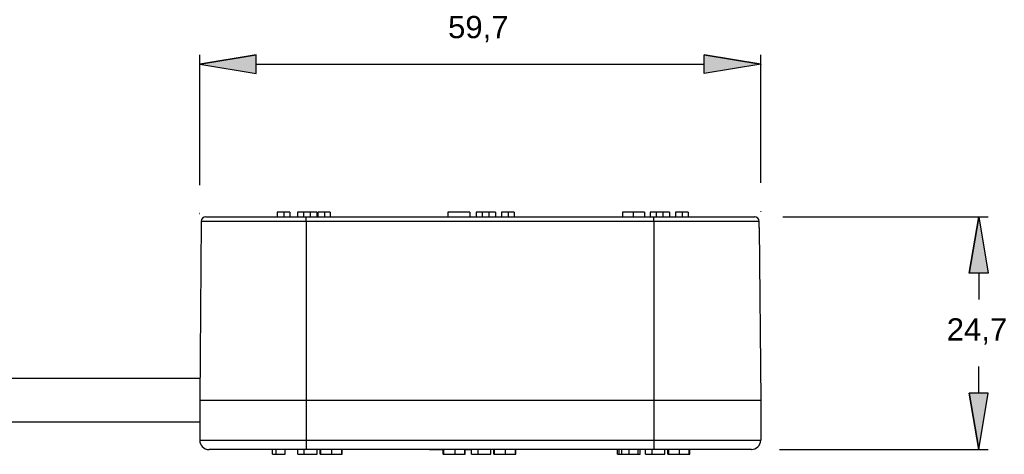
# Model space of a CAD drawing. Extents: x 165 to 962, y 179 to 777.
# Tile 6 of 6: x 488 to 785, y 646 to 777. Entities that reach past the tile are written whole.
import ezdxf

# ---------------------------------------------------------------- set-up
doc = ezdxf.new("R2010")
doc.units = 0
doc.layers.add('CAPA_1', color=7, linetype='CONTINUOUS')

# ---------------------------------------------------------------- blocks, each defined once
blk = doc.blocks.new('*U63')
at = {"layer": 'CAPA_1', "color": 7}
blk.add_solid([(776.95, 700.99), (774.07, 700.99), (776.95, 717.98)], dxfattribs=at)
at = {"layer": 'CAPA_1', "color": 7, "extrusion": (0, 0, -1)}
blk.add_solid([(-776.95, 700.99), (-776.95, 717.98), (-779.76, 700.99)], dxfattribs=at)
blk = doc.blocks.new('BLOCK_31')
at = {"layer": 'CAPA_1'}
blk.add_lwpolyline([(776.95, 717.98), (779.76, 700.99), (774.07, 700.99), (776.95, 717.98)], dxfattribs=at)
at = {"layer": 'CAPA_1', "color": 7}
for points in [[(774.07, 700.99), (776.95, 717.98)], [(776.95, 717.98), (779.76, 700.99), (774.07, 700.99), (776.95, 717.98)]]:
    blk.add_lwpolyline(points, dxfattribs=at)
at = {"layer": 'CAPA_1'}
blk.add_open_spline([(774.07, 700.99), (774.07, 700.99), (776.95, 717.98), (776.95, 717.98), (776.95, 717.98), (774.07, 700.99), (774.07, 700.99), (774.07, 700.99), (774.07, 700.99), (774.07, 700.99)], degree=3, knots=[0, 0, 0, 0, 1, 1, 1, 2, 2, 2, 3, 3, 3, 3], dxfattribs=at)
at = {"layer": 'CAPA_1', "color": 7}
blk.add_blockref('*U63', (0, 0), dxfattribs=at)
blk = doc.blocks.new('*U64')
at = {"layer": 'CAPA_1', "color": 7, "extrusion": (0, 0, -1)}
for points in [[(-776.95, 647.86), (-774.07, 664.85), (-776.95, 664.85)], [(-776.95, 647.86), (-776.95, 664.85), (-779.76, 664.85)]]:
    blk.add_solid(points, dxfattribs=at)
blk = doc.blocks.new('BLOCK_32')
at = {"layer": 'CAPA_1'}
blk.add_lwpolyline([(776.95, 647.86), (779.76, 664.85), (774.07, 664.85), (776.95, 647.86)], dxfattribs=at)
at = {"layer": 'CAPA_1', "color": 7}
for points in [[(774.07, 664.85), (776.95, 647.86)], [(776.95, 647.86), (779.76, 664.85), (774.07, 664.85), (776.95, 647.86)]]:
    blk.add_lwpolyline(points, dxfattribs=at)
at = {"layer": 'CAPA_1'}
blk.add_open_spline([(774.07, 664.85), (774.07, 664.85), (776.95, 647.86), (776.95, 647.86), (776.95, 647.86), (774.07, 664.85), (774.07, 664.85), (774.07, 664.85), (774.07, 664.85), (774.07, 664.85)], degree=3, knots=[0, 0, 0, 0, 1, 1, 1, 2, 2, 2, 3, 3, 3, 3], dxfattribs=at)
at = {"layer": 'CAPA_1', "color": 7}
blk.add_blockref('*U64', (0, 0), dxfattribs=at)
blk = doc.blocks.new('BLOCK_33')
at = {"layer": 'CAPA_1', "color": 7, "insert": (767.3, 679.46), "char_height": 6.7075, "attachment_point": 7}
blk.add_mtext('\\fArial|b0|i0|c0|p34;\\W1;24,7', dxfattribs=at)
blk = doc.blocks.new('BLOCK_30')
at = {"layer": 'CAPA_1'}
for points in [[(717.84, 717.98), (779.76, 717.98)], [(779.76, 717.98), (779.76, 717.98)], [(776.95, 700.99), (776.95, 700.99)], [(776.95, 700.99), (776.95, 693.07)], [(776.95, 672.84), (776.95, 672.84)], [(776.95, 664.85), (776.95, 672.84)], [(716.9, 647.86), (779.76, 647.86)], [(779.76, 647.86), (779.76, 647.86)]]:
    blk.add_lwpolyline(points, dxfattribs=at)
for name in ['BLOCK_31', 'BLOCK_33', 'BLOCK_32']:
    blk.add_blockref(name, (0, 0), dxfattribs=at)
blk = doc.blocks.new('*U65')
at = {"layer": 'CAPA_1', "color": 7}
blk.add_solid([(559.08, 761.18), (542.09, 763.99), (559.08, 766.8)], dxfattribs=at)
blk = doc.blocks.new('BLOCK_35')
at = {"layer": 'CAPA_1'}
blk.add_lwpolyline([(542.09, 763.99), (559.08, 761.18), (559.08, 766.8), (542.09, 763.99)], dxfattribs=at)
at = {"layer": 'CAPA_1', "color": 7}
for points in [[(559.08, 766.8), (542.09, 763.99)], [(542.09, 763.99), (559.08, 761.18), (559.08, 766.8), (542.09, 763.99)]]:
    blk.add_lwpolyline(points, dxfattribs=at)
at = {"layer": 'CAPA_1'}
blk.add_open_spline([(559.08, 766.8), (559.08, 766.8), (542.09, 763.99), (542.09, 763.99), (542.09, 763.99), (559.08, 766.8), (559.08, 766.8), (559.08, 766.8), (559.08, 766.8), (559.08, 766.8)], degree=3, knots=[0, 0, 0, 0, 1, 1, 1, 2, 2, 2, 3, 3, 3, 3], dxfattribs=at)
at = {"layer": 'CAPA_1', "color": 7}
blk.add_blockref('*U65', (0, 0), dxfattribs=at)
blk = doc.blocks.new('*U66')
at = {"layer": 'CAPA_1', "color": 7}
blk.add_solid([(694.22, 761.18), (694.22, 766.8), (711.22, 763.99)], dxfattribs=at)
blk = doc.blocks.new('BLOCK_36')
at = {"layer": 'CAPA_1'}
blk.add_lwpolyline([(711.22, 763.99), (694.22, 761.18), (694.22, 766.8), (711.22, 763.99)], dxfattribs=at)
at = {"layer": 'CAPA_1', "color": 7}
for points in [[(694.22, 766.8), (711.22, 763.99)], [(711.22, 763.99), (694.22, 761.18), (694.22, 766.8), (711.22, 763.99)]]:
    blk.add_lwpolyline(points, dxfattribs=at)
at = {"layer": 'CAPA_1'}
blk.add_open_spline([(694.22, 766.8), (694.22, 766.8), (711.22, 763.99), (711.22, 763.99), (711.22, 763.99), (694.22, 766.8), (694.22, 766.8), (694.22, 766.8), (694.22, 766.8), (694.22, 766.8)], degree=3, knots=[0, 0, 0, 0, 1, 1, 1, 2, 2, 2, 3, 3, 3, 3], dxfattribs=at)
at = {"layer": 'CAPA_1', "color": 7}
blk.add_blockref('*U66', (0, 0), dxfattribs=at)
blk = doc.blocks.new('BLOCK_37')
at = {"layer": 'CAPA_1', "color": 7, "insert": (616.97, 770.62), "char_height": 6.7075, "attachment_point": 7}
blk.add_mtext('\\fArial|b0|i0|c0|p34;\\W1;59,7', dxfattribs=at)
blk = doc.blocks.new('BLOCK_34')
at = {"layer": 'CAPA_1'}
for points in [[(542.09, 727.56), (542.09, 766.8)], [(711.22, 766.8), (711.22, 766.8)], [(711.22, 728.21), (711.22, 766.8)], [(559.08, 763.99), (694.22, 763.99)]]:
    blk.add_lwpolyline(points, dxfattribs=at)
for name in ['BLOCK_37', 'BLOCK_35', 'BLOCK_36']:
    blk.add_blockref(name, (0, 0), dxfattribs=at)
blk = doc.blocks.new('*U67')
at = {"layer": 'CAPA_1', "color": 7}
for points in [[(709.28, 717.98), (709.27, 718.03), (709.28, 718.04)], [(709.27, 717.98), (709.27, 718.02), (709.27, 718.03)], [(709.27, 717.98), (709.27, 718.03), (709.27, 718.03)], [(709.27, 717.98), (709.27, 718.01), (709.27, 718.02)], [(709.27, 717.98), (709.27, 717.98), (709.27, 718.01)], [(709.28, 717.98), (709.28, 718.04), (709.28, 718.05)], [(709.28, 717.98), (709.28, 718.05), (709.28, 718.05)], [(709.28, 717.98), (709.28, 718.05), (709.28, 718.05)], [(709.28, 717.98), (709.28, 718.05), (709.28, 718.05)], [(709.29, 717.98), (709.28, 718.05), (709.29, 718.05)], [(709.28, 717.98), (709.28, 718.04), (709.28, 718.04)], [(709.3, 717.98), (709.29, 718.05), (709.3, 718.05)], [(709.31, 717.98), (709.3, 718.05), (709.31, 718.06)], [(709.3, 717.98), (709.3, 718.05), (709.3, 718.05)], [(709.32, 717.98), (709.31, 718.06), (709.32, 718.06)], [(709.34, 717.98), (709.32, 718.06), (709.34, 718.06)]]:
    blk.add_solid(points, dxfattribs=at)
at = {"layer": 'CAPA_1', "color": 7, "extrusion": (0, 0, -1)}
for points in [[(-709.27, 717.98), (-709.27, 718.03), (-709.27, 717.98)], [(-709.27, 717.98), (-709.27, 718.03), (-709.28, 717.98)], [(-709.27, 717.98), (-709.27, 718.02), (-709.27, 717.98)], [(-709.27, 717.98), (-709.27, 718.01), (-709.27, 717.98)], [(-709.28, 717.98), (-709.28, 718.05), (-709.28, 717.98)], [(-709.28, 717.98), (-709.28, 718.05), (-709.28, 717.98)], [(-709.28, 717.98), (-709.28, 718.05), (-709.28, 717.98)], [(-709.28, 717.98), (-709.28, 718.05), (-709.29, 717.98)], [(-709.28, 717.98), (-709.28, 718.04), (-709.28, 717.98)], [(-709.28, 717.98), (-709.28, 718.04), (-709.28, 717.98)], [(-709.29, 717.98), (-709.29, 718.05), (-709.3, 717.98)], [(-709.3, 717.98), (-709.3, 718.05), (-709.3, 717.98)], [(-709.3, 717.98), (-709.3, 718.05), (-709.31, 717.98)], [(-709.31, 717.98), (-709.31, 718.06), (-709.32, 717.98)], [(-709.32, 717.98), (-709.32, 718.06), (-709.34, 717.98)]]:
    blk.add_solid(points, dxfattribs=at)
blk = doc.blocks.new('BLOCK_38')
at = {"layer": 'CAPA_1', "color": 7}
for points in [[(709.34, 717.98), (709.34, 718.06), (709.34, 718.06), (709.34, 718.06), (709.27, 718.06), (709.27, 718.06), (709.27, 717.98), (709.27, 717.98), (709.27, 717.98), (709.34, 717.98), (709.34, 717.98), (709.34, 717.98), (709.34, 717.98)], [(708.41, 647.86), (708.41, 647.86), (708.41, 647.86), (708.41, 647.86), (708.34, 647.86), (708.34, 647.86), (708.34, 647.86), (708.34, 647.86), (708.34, 647.86), (708.41, 647.86), (708.41, 647.86), (708.41, 647.86), (708.41, 647.86)], [(776.95, 647.86), (776.95, 647.86), (776.95, 647.86), (776.95, 647.86), (776.88, 647.86), (776.88, 647.86), (776.88, 647.86), (776.88, 647.86), (776.88, 647.86), (776.95, 647.86), (776.95, 647.86), (776.95, 647.86), (776.95, 647.86)]]:
    blk.add_open_spline(points, degree=3, knots=[0, 0, 0, 0, 1, 1, 1, 2, 2, 2, 3, 3, 3, 4, 4, 4, 4], dxfattribs=at)
blk.add_blockref('*U67', (0, 0), dxfattribs=at)
blk = doc.blocks.new('*U70')
at = {"layer": 'CAPA_1', "color": 7, "extrusion": (0, 0, -1)}
for points in [[(-542.02, 719.04), (-542.02, 719.06), (-542.02, 719.06)], [(-542.02, 719.03), (-542.02, 719.06), (-542.02, 719.06)], [(-542.02, 719.02), (-542.02, 719.06), (-542.02, 719.06)], [(-542.02, 719.02), (-542.02, 719.06), (-542.02, 719.06)], [(-542.02, 719.01), (-542.02, 719.06), (-542.02, 719.06)], [(-542.02, 719), (-542.02, 719.06), (-542.02, 719.06)], [(-542.02, 719), (-542.02, 719.06), (-542.02, 719.06)], [(-542.03, 719), (-542.02, 719.06), (-542.03, 719.06)], [(-542.03, 719), (-542.03, 719.06), (-542.03, 719.06)], [(-542.03, 719), (-542.03, 719.06), (-542.03, 719.06)], [(-542.03, 719), (-542.03, 719.06), (-542.03, 719.06)], [(-542.04, 718.99), (-542.03, 719.06), (-542.04, 719.06)], [(-542.05, 718.99), (-542.04, 719.06), (-542.05, 719.06)], [(-542.05, 718.99), (-542.05, 719.06), (-542.05, 719.06)], [(-542.06, 718.99), (-542.05, 719.06), (-542.06, 719.06)], [(-542.09, 718.99), (-542.06, 719.06), (-542.09, 719.06)]]:
    blk.add_solid(points, dxfattribs=at)
at = {"layer": 'CAPA_1', "color": 7}
for points in [[(542.02, 719.04), (542.02, 719.06), (542.02, 719.03)], [(542.02, 719.03), (542.02, 719.06), (542.02, 719.02)], [(542.02, 719.02), (542.02, 719.06), (542.02, 719.02)], [(542.02, 719.02), (542.02, 719.06), (542.02, 719.01)], [(542.02, 719.01), (542.02, 719.06), (542.02, 719)], [(542.02, 719), (542.02, 719.06), (542.02, 719)], [(542.02, 719), (542.02, 719.06), (542.03, 719)], [(542.03, 719), (542.03, 719.06), (542.03, 719)], [(542.03, 719), (542.03, 719.06), (542.03, 719)], [(542.03, 719), (542.03, 719.06), (542.03, 719)], [(542.03, 719), (542.03, 719.06), (542.04, 718.99)], [(542.04, 718.99), (542.04, 719.06), (542.05, 718.99)], [(542.05, 718.99), (542.05, 719.06), (542.05, 718.99)], [(542.05, 718.99), (542.05, 719.06), (542.06, 718.99)], [(542.06, 718.99), (542.06, 719.06), (542.09, 718.99)]]:
    blk.add_solid(points, dxfattribs=at)
blk = doc.blocks.new('BLOCK_39')
at = {"layer": 'CAPA_1', "color": 7}
for points in [[(711.22, 763.99), (711.22, 763.99), (711.22, 763.99), (711.22, 763.99), (711.22, 763.99), (711.22, 763.99), (711.22, 763.99), (711.22, 763.99), (711.22, 763.92), (711.22, 763.92), (711.22, 763.92), (711.22, 763.99), (711.22, 763.99)], [(542.09, 719.06), (542.09, 719.06), (542.09, 719.06), (542.09, 719.06), (542.02, 719.06), (542.02, 719.06), (542.02, 719.06), (542.02, 718.99), (542.02, 718.99), (542.09, 718.99), (542.09, 718.99), (542.09, 718.99), (542.09, 719.06)], [(711.22, 719.71), (711.22, 719.71), (711.22, 719.71), (711.22, 719.71), (711.22, 719.71), (711.22, 719.71), (711.22, 719.71), (711.22, 719.71), (711.22, 719.64), (711.22, 719.64), (711.22, 719.64), (711.22, 719.71), (711.22, 719.71)]]:
    blk.add_open_spline(points, degree=3, knots=[0, 0, 0, 0, 1, 1, 1, 2, 2, 2, 3, 3, 3, 4, 4, 4, 4], dxfattribs=at)
blk.add_blockref('*U70', (0, 0), dxfattribs=at)
blk = doc.blocks.new('BLOCK_29')
at = {"layer": 'CAPA_1', "color": 7}
for points in [[(565.42, 719.42), (565.42, 717.98)], [(567.5, 719.42), (565.42, 719.42)], [(567.5, 719.42), (567.5, 717.98)], [(569.23, 719.42), (567.5, 719.42)], [(569.23, 719.42), (569.23, 717.98)], [(571.54, 719.42), (571.54, 717.98)], [(573.34, 719.42), (571.54, 719.42)], [(573.34, 719.42), (573.34, 717.98)], [(575.35, 719.42), (575.35, 717.98)], [(577.44, 719.42), (577.44, 717.98)], [(577.66, 719.42), (577.66, 717.98)], [(579.67, 719.42), (577.66, 719.42)], [(581.47, 719.42), (579.67, 719.42)], [(579.67, 719.42), (579.67, 717.98)], [(581.47, 719.42), (581.47, 717.98)], [(623.52, 719.42), (616.9, 719.42)], [(616.9, 719.42), (616.9, 717.98)], [(623.52, 719.42), (623.52, 717.98)], [(627.26, 719.42), (625.46, 719.42)], [(625.46, 719.42), (625.46, 717.98)], [(627.26, 719.42), (627.26, 717.98)], [(629.28, 719.42), (629.28, 717.98)], [(631.3, 719.42), (631.3, 717.98)], [(633.1, 719.42), (633.1, 717.98)], [(635.11, 719.42), (633.1, 719.42)], [(635.11, 719.42), (635.11, 717.98)], [(636.91, 719.42), (635.11, 719.42)], [(636.91, 719.42), (636.91, 717.98)], [(669.53, 719.42), (669.53, 717.98)], [(672.77, 719.42), (672.77, 717.98)], [(676.22, 719.42), (676.22, 717.98)], [(679.68, 719.42), (677.88, 719.42)], [(677.88, 719.42), (677.88, 717.98)], [(679.68, 719.42), (679.68, 717.98)], [(681.7, 719.42), (681.7, 717.98)], [(683.71, 719.42), (683.71, 717.98)], [(685.51, 719.42), (685.51, 717.98)], [(687.53, 719.42), (685.51, 719.42)], [(687.53, 719.42), (687.53, 717.98)], [(689.33, 719.42), (687.53, 719.42)], [(689.33, 719.42), (689.33, 717.98)], [(542.52, 716.62), (542.09, 662.76)], [(574.2, 716.62), (542.52, 716.62)], [(543.96, 717.98), (574.2, 717.98)], [(574.2, 716.62), (574.2, 717.98)], [(574.2, 717.98), (679.03, 717.98)], [(574.2, 716.62), (574.2, 662.76)], [(679.03, 716.62), (574.2, 716.62)], [(679.03, 716.62), (679.03, 717.98)], [(679.03, 717.98), (709.34, 717.98)], [(679.03, 716.62), (679.03, 662.76)], [(710.71, 716.62), (679.03, 716.62)], [(710.71, 716.62), (710.71, 716.62)], [(710.78, 714.82), (710.78, 715.46), (710.71, 716.62)], [(710.78, 714.82), (711.22, 662.76)], [(542.09, 669.24), (356.33, 669.24)], [(542.09, 662.76), (542.09, 650.66)], [(542.09, 662.76), (574.2, 662.76)], [(542.09, 662.76), (574.2, 662.76)], [(574.2, 662.76), (679.03, 662.76)], [(574.2, 662.76), (574.2, 650.66)], [(574.2, 662.76), (679.03, 662.76)], [(679.03, 662.76), (711.22, 662.76)], [(679.03, 662.76), (711.22, 662.76)], [(679.03, 662.76), (679.03, 650.66)], [(711.22, 662.76), (711.22, 662.76)], [(711.22, 662.76), (711.22, 650.66)], [(356.33, 656.21), (542.09, 656.21)], [(542.09, 650.66), (574.2, 650.66)], [(574.2, 650.66), (679.03, 650.66)], [(574.2, 650.66), (574.2, 647.86)], [(679.03, 650.66), (679.03, 647.86)], [(679.03, 650.66), (711.22, 650.66)], [(574.2, 647.86), (544.9, 647.86)], [(564.05, 646.42), (564.05, 647.86)], [(565.13, 646.42), (565.13, 647.86)], [(567.86, 646.42), (567.86, 647.86)], [(571.68, 646.42), (571.68, 647.86)], [(573.62, 646.42), (573.62, 647.86)], [(679.03, 647.86), (574.2, 647.86)], [(577.51, 646.42), (577.51, 647.86)], [(578.38, 646.42), (578.38, 647.86)], [(578.66, 646.42), (578.66, 647.86)], [(581.9, 646.42), (581.9, 647.86)], [(584.93, 646.42), (584.93, 647.86)], [(585, 646.42), (585, 647.86)], [(611.35, 647.86), (611.35, 647.86)], [(611.35, 647.86), (615.53, 647.86)], [(615.53, 646.42), (615.53, 647.86)], [(615.74, 646.42), (615.74, 647.86)], [(619.06, 646.42), (619.06, 647.86)], [(622.01, 646.42), (622.01, 647.86)], [(622.15, 647.86), (624.02, 647.86)], [(622.15, 646.42), (622.15, 647.86)], [(624.02, 646.42), (624.02, 647.86)], [(626.04, 646.42), (626.04, 647.86)], [(628.7, 647.86), (628.7, 647.86)], [(629.86, 646.42), (629.86, 647.86)], [(630.79, 646.42), (630.79, 647.86)], [(631.01, 646.42), (631.01, 647.86)], [(634.32, 646.42), (634.32, 647.86)], [(637.27, 646.42), (637.27, 647.86)], [(637.42, 646.42), (637.42, 647.86)], [(668.09, 646.42), (668.09, 647.86)], [(668.59, 646.42), (668.59, 647.86)], [(669.38, 646.42), (669.38, 647.86)], [(671.54, 646.42), (671.54, 647.86)], [(674.28, 646.42), (674.28, 647.86)], [(674.86, 646.42), (674.86, 647.86)], [(676.44, 646.42), (676.44, 647.86)], [(678.46, 646.42), (678.46, 647.86)], [(708.41, 647.86), (679.03, 647.86)], [(682.34, 646.42), (682.34, 647.86)], [(683.21, 646.42), (683.21, 647.86)], [(683.5, 646.42), (683.5, 647.86)], [(686.74, 646.42), (686.74, 647.86)], [(689.69, 646.42), (689.69, 647.86)], [(689.83, 646.42), (689.83, 647.86)], [(708.41, 647.86), (708.41, 647.86)], [(564.05, 646.42), (565.13, 646.42)], [(565.13, 646.42), (567.86, 646.42)], [(571.68, 646.42), (573.62, 646.42)], [(578.38, 646.42), (578.66, 646.42)], [(584.93, 646.42), (585, 646.42)], [(615.53, 646.42), (615.74, 646.42)], [(622.01, 646.42), (622.15, 646.42)], [(624.02, 646.42), (626.04, 646.42)], [(630.79, 646.42), (631.01, 646.42)], [(637.27, 646.42), (637.42, 646.42)], [(668.09, 646.42), (668.59, 646.42)], [(676.44, 646.42), (678.46, 646.42)], [(683.21, 646.42), (683.5, 646.42)], [(689.69, 646.42), (689.83, 646.42)]]:
    blk.add_lwpolyline(points, dxfattribs=at)
for points, knots in [([(575.35, 719.42), (574.99, 719.42), (574.63, 719.42), (574.2, 719.42), (573.91, 719.42), (573.62, 719.42), (573.34, 719.42)], [0, 0, 0, 0, 1, 1, 1, 2, 2, 2, 2]), ([(577.44, 719.42), (577.37, 719.42), (577.37, 719.42), (577.22, 719.42), (577.15, 719.42), (576.94, 719.42), (576.72, 719.42), (576.36, 719.42), (575.86, 719.42), (575.35, 719.42)], [0, 0, 0, 0, 1, 1, 1, 2, 2, 2, 3, 3, 3, 3]), ([(629.28, 719.42), (628.85, 719.42), (628.49, 719.42), (628.13, 719.42), (627.84, 719.42), (627.55, 719.42), (627.26, 719.42)], [0, 0, 0, 0, 1, 1, 1, 2, 2, 2, 2]), ([(631.3, 719.42), (631.3, 719.42), (631.22, 719.42), (631.15, 719.42), (631.01, 719.42), (630.86, 719.42), (630.65, 719.42), (630.22, 719.42), (629.71, 719.42), (629.28, 719.42)], [0, 0, 0, 0, 1, 1, 1, 2, 2, 2, 3, 3, 3, 3]), ([(672.77, 719.42), (672.34, 719.42), (671.83, 719.42), (671.4, 719.42), (670.9, 719.42), (670.54, 719.42), (670.25, 719.42), (669.96, 719.42), (669.82, 719.42), (669.67, 719.42), (669.6, 719.42), (669.53, 719.42), (669.53, 719.42)], [0, 0, 0, 0, 1, 1, 1, 2, 2, 2, 3, 3, 3, 4, 4, 4, 4]), ([(676.22, 719.42), (676.15, 719.42), (676.08, 719.42), (675.94, 719.42), (675.72, 719.42), (675.36, 719.42), (675, 719.42), (674.64, 719.42), (674.28, 719.42), (673.92, 719.42), (673.56, 719.42), (673.2, 719.42), (672.77, 719.42)], [0, 0, 0, 0, 1, 1, 1, 2, 2, 2, 3, 3, 3, 4, 4, 4, 4]), ([(681.7, 719.42), (681.34, 719.42), (680.98, 719.42), (680.54, 719.42), (680.26, 719.42), (679.97, 719.42), (679.68, 719.42)], [0, 0, 0, 0, 1, 1, 1, 2, 2, 2, 2]), ([(683.71, 719.42), (683.71, 719.42), (683.71, 719.42), (683.57, 719.42), (683.5, 719.42), (683.28, 719.42), (683.06, 719.42), (682.7, 719.42), (682.2, 719.42), (681.7, 719.42)], [0, 0, 0, 0, 1, 1, 1, 2, 2, 2, 3, 3, 3, 3]), ([(542.09, 650.66), (542.09, 649.94), (542.38, 649.22), (542.88, 648.72), (543.38, 648.14), (544.1, 647.86), (544.9, 647.86)], [0, 0, 0, 0, 1, 1, 1, 2, 2, 2, 2]), ([(573.62, 646.42), (574.2, 646.42), (574.7, 646.42), (575.21, 646.42), (575.71, 646.42), (576.22, 646.42), (576.58, 646.42), (576.94, 646.42), (577.15, 646.42), (577.3, 646.42), (577.44, 646.42), (577.51, 646.42), (577.51, 646.42)], [0, 0, 0, 0, 1, 1, 1, 2, 2, 2, 3, 3, 3, 4, 4, 4, 4]), ([(578.66, 646.42), (578.74, 646.42), (578.74, 646.42), (578.95, 646.42), (579.1, 646.42), (579.38, 646.42), (579.74, 646.42), (580.03, 646.42), (580.39, 646.42), (580.75, 646.42), (581.11, 646.42), (581.54, 646.42), (581.9, 646.42)], [0, 0, 0, 0, 1, 1, 1, 2, 2, 2, 3, 3, 3, 4, 4, 4, 4]), ([(581.9, 646.42), (582.34, 646.42), (582.77, 646.42), (583.2, 646.42), (583.56, 646.42), (583.92, 646.42), (584.21, 646.42), (584.42, 646.42), (584.64, 646.42), (584.71, 646.42), (584.78, 646.42), (584.86, 646.42), (584.93, 646.42)], [0, 0, 0, 0, 1, 1, 1, 2, 2, 2, 3, 3, 3, 4, 4, 4, 4]), ([(615.74, 646.42), (615.82, 646.42), (615.89, 646.42), (616.03, 646.42), (616.18, 646.42), (616.46, 646.42), (616.82, 646.42), (617.11, 646.42), (617.47, 646.42), (617.83, 646.42), (618.19, 646.42), (618.62, 646.42), (619.06, 646.42)], [0, 0, 0, 0, 1, 1, 1, 2, 2, 2, 3, 3, 3, 4, 4, 4, 4]), ([(619.06, 646.42), (619.49, 646.42), (619.92, 646.42), (620.28, 646.42), (620.71, 646.42), (621.07, 646.42), (621.29, 646.42), (621.5, 646.42), (621.72, 646.42), (621.79, 646.42), (621.94, 646.42), (621.94, 646.42), (622.01, 646.42)], [0, 0, 0, 0, 1, 1, 1, 2, 2, 2, 3, 3, 3, 4, 4, 4, 4]), ([(626.04, 646.42), (626.54, 646.42), (627.05, 646.42), (627.55, 646.42), (628.06, 646.42), (628.56, 646.42), (628.99, 646.42), (629.28, 646.42), (629.5, 646.42), (629.64, 646.42), (629.78, 646.42), (629.86, 646.42), (629.86, 646.42)], [0, 0, 0, 0, 1, 1, 1, 2, 2, 2, 3, 3, 3, 4, 4, 4, 4]), ([(631.01, 646.42), (631.08, 646.42), (631.15, 646.42), (631.3, 646.42), (631.44, 646.42), (631.73, 646.42), (632.09, 646.42), (632.38, 646.42), (632.74, 646.42), (633.1, 646.42), (633.46, 646.42), (633.89, 646.42), (634.32, 646.42)], [0, 0, 0, 0, 1, 1, 1, 2, 2, 2, 3, 3, 3, 4, 4, 4, 4]), ([(634.32, 646.42), (634.75, 646.42), (635.18, 646.42), (635.54, 646.42), (635.98, 646.42), (636.34, 646.42), (636.55, 646.42), (636.77, 646.42), (636.98, 646.42), (637.06, 646.42), (637.2, 646.42), (637.2, 646.42), (637.27, 646.42)], [0, 0, 0, 0, 1, 1, 1, 2, 2, 2, 3, 3, 3, 4, 4, 4, 4]), ([(668.59, 646.42), (668.66, 646.42), (668.74, 646.42), (668.88, 646.42), (669.02, 646.42), (669.17, 646.42), (669.38, 646.42)], [0, 0, 0, 0, 1, 1, 1, 2, 2, 2, 2]), ([(669.38, 646.42), (669.74, 646.42), (670.03, 646.42), (670.46, 646.42), (670.82, 646.42), (671.18, 646.42), (671.54, 646.42)], [0, 0, 0, 0, 1, 1, 1, 2, 2, 2, 2]), ([(671.54, 646.42), (671.9, 646.42), (672.34, 646.42), (672.7, 646.42), (673.06, 646.42), (673.42, 646.42), (673.63, 646.42), (673.85, 646.42), (674.06, 646.42), (674.14, 646.42), (674.28, 646.42), (674.28, 646.42), (674.28, 646.42)], [0, 0, 0, 0, 1, 1, 1, 2, 2, 2, 3, 3, 3, 4, 4, 4, 4]), ([(674.28, 646.42), (674.35, 646.42), (674.42, 646.42), (674.42, 646.42), (674.78, 646.42), (674.78, 646.42), (674.86, 646.42)], [0, 0, 0, 0, 1, 1, 1, 2, 2, 2, 2]), ([(678.46, 646.42), (678.96, 646.42), (679.46, 646.42), (679.97, 646.42), (680.47, 646.42), (680.98, 646.42), (681.41, 646.42), (681.7, 646.42), (681.98, 646.42), (682.13, 646.42), (682.27, 646.42), (682.27, 646.42), (682.34, 646.42)], [0, 0, 0, 0, 1, 1, 1, 2, 2, 2, 3, 3, 3, 4, 4, 4, 4]), ([(683.5, 646.42), (683.5, 646.42), (683.57, 646.42), (683.71, 646.42), (683.93, 646.42), (684.22, 646.42), (684.58, 646.42), (684.86, 646.42), (685.22, 646.42), (685.58, 646.42), (685.94, 646.42), (686.3, 646.42), (686.74, 646.42)], [0, 0, 0, 0, 1, 1, 1, 2, 2, 2, 3, 3, 3, 4, 4, 4, 4]), ([(686.74, 646.42), (687.17, 646.42), (687.6, 646.42), (688.03, 646.42), (688.39, 646.42), (688.75, 646.42), (689.04, 646.42), (689.26, 646.42), (689.4, 646.42), (689.54, 646.42), (689.62, 646.42), (689.69, 646.42), (689.69, 646.42)], [0, 0, 0, 0, 1, 1, 1, 2, 2, 2, 3, 3, 3, 4, 4, 4, 4])]:
    blk.add_open_spline(points, degree=3, knots=knots, dxfattribs=at)
for points in [[(543.96, 717.98), (543.17, 717.98), (542.52, 717.41), (542.52, 716.62)], [(710.71, 716.62), (710.71, 717.41), (710.14, 717.98), (709.34, 717.98)], [(708.41, 647.86), (709.92, 647.86), (711.22, 649.15), (711.22, 650.66)]]:
    blk.add_open_spline(points, degree=3, dxfattribs=at)
at = {"layer": 'CAPA_1'}
for name in ['BLOCK_34', 'BLOCK_39', 'BLOCK_38', 'BLOCK_30']:
    blk.add_blockref(name, (0, 0), dxfattribs=at)

msp = doc.modelspace()

# ---------------------------------------------------------------- block references
at = {"layer": 'CAPA_1'}
msp.add_blockref('BLOCK_29', (0, 0), dxfattribs=at)

doc.saveas('drawing.dxf')
